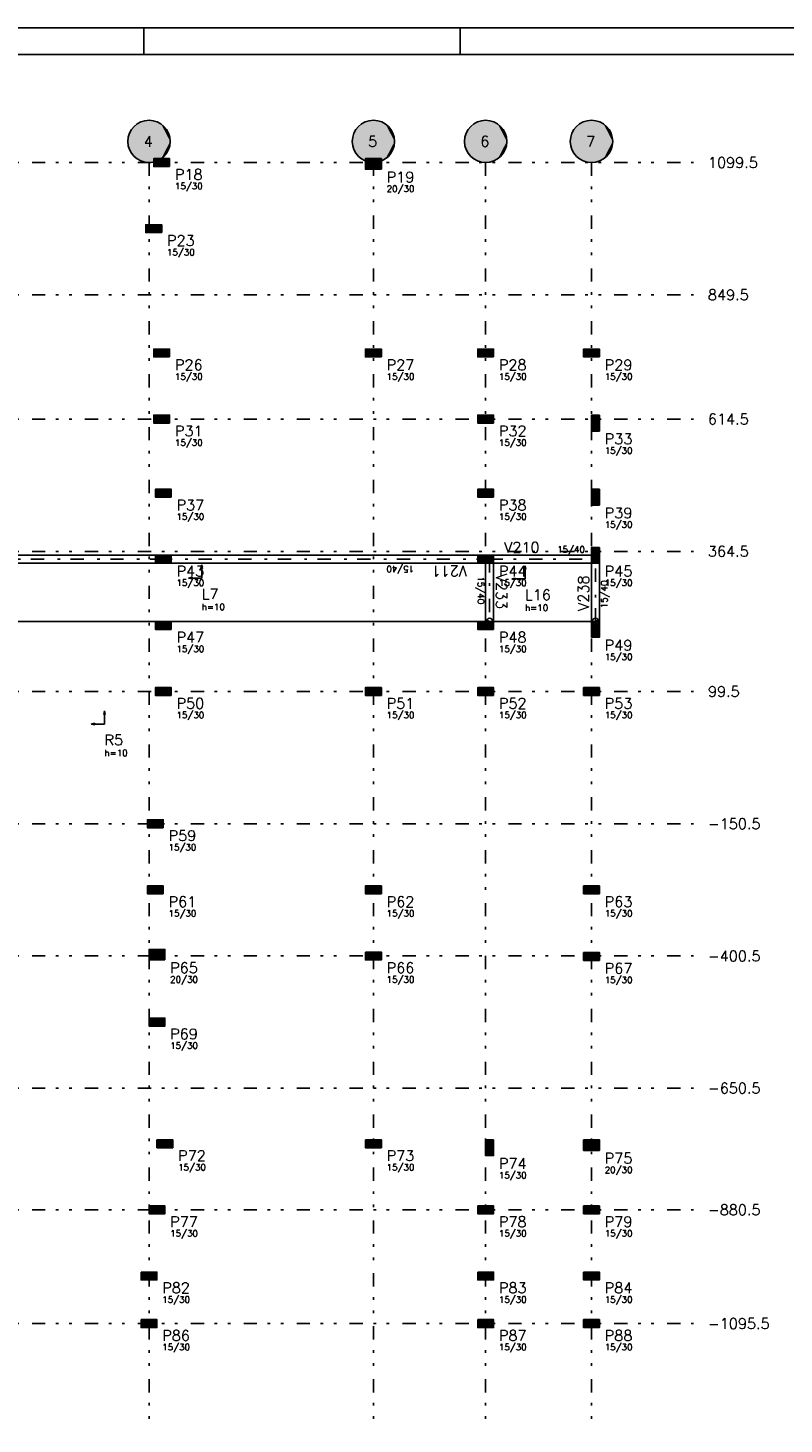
# Model space of a CAD drawing. Extents: x 0 to 119, y 0 to 84.
# Tile 4 of 8: x 29 to 57, y 31 to 84. Entities that reach past the tile are written whole.
import ezdxf

# ---------------------------------------------------------------- set-up
doc = ezdxf.new("R2010")
doc.units = 0
doc.header["$MEASUREMENT"] = 0
doc.linetypes.add('ESTILO_TQS_0003', pattern=[1.5, 0.5, -0.4, 0.1, -0.5])
doc.linetypes.add('ESTILO_TQS_0004', pattern=[2, 0.5, -0.4, 0.1, -0.4, 0.1, -0.5])
for name, color, linetype in [('1', 1, 'CONTINUOUS'), ('2', 2, 'CONTINUOUS'), ('3', 3, 'CONTINUOUS'), ('4', 4, 'CONTINUOUS'), ('6', 6, 'CONTINUOUS'), ('8', 8, 'CONTINUOUS'), ('9', 9, 'CONTINUOUS')]:
    doc.layers.add(name, color=color, linetype=linetype)
doc.styles.get("Standard").update_dxf_attribs({"font": 'ROMANS.SHX'})

msp = doc.modelspace()

# ---------------------------------------------------------------- linework, layer by layer
at = {"layer": '1', "linetype": 'Continuous'}
for points in [[(33.38426, 64.1589), (25.77426, 64.1589)], [(33.75926, 64.1589), (33.60926, 64.1589), (33.68426, 64.0089), (33.75926, 64.1589)], [(45.56426, 64.1589), (33.98426, 64.1589)], [(45.86426, 64.0839), (45.86426, 63.9339), (46.01426, 64.0089), (45.86426, 64.0839)], [(46.08926, 64.1589), (45.93926, 64.1589), (46.01426, 64.0089), (46.08926, 64.1589)], [(45.93926, 63.8589), (46.08926, 63.8589), (46.01426, 64.0089), (45.93926, 63.8589)], [(49.86426, 64.1589), (46.16426, 64.1589)], [(49.93926, 63.8589), (50.08926, 63.8589), (50.01426, 64.0089), (49.93926, 63.8589)], [(50.16426, 63.9339), (50.16426, 64.0839), (50.01426, 64.0089), (50.16426, 63.9339)], [(25.77426, 63.8589), (33.38426, 63.8589)], [(33.98426, 63.8589), (45.56426, 63.8589)], [(45.86426, 63.8589), (45.86426, 61.6589)], [(46.16426, 61.6589), (46.16426, 63.8589)], [(46.16426, 63.8589), (49.86426, 63.8589)], [(49.86426, 63.8589), (49.86426, 61.6589)], [(50.16426, 61.6589), (50.16426, 63.8589)], [(45.86426, 61.7339), (45.86426, 61.5839), (46.01426, 61.6589), (45.86426, 61.7339)], [(50.16426, 61.5839), (50.16426, 61.7339), (50.01426, 61.6589), (50.16426, 61.5839)]]:
    msp.add_lwpolyline(points, dxfattribs=at)
for centre in [(33.68426, 64.0089), (46.01426, 64.0089), (46.01426, 64.0089), (46.01426, 64.0089), (50.01426, 64.0089), (50.01426, 64.0089), (46.01426, 61.6589), (50.01426, 61.6589)]:
    msp.add_circle(centre, 0.12, dxfattribs=at)
at = {"layer": '2', "linetype": 'Continuous'}
for centre in [(33.14426, 79.8089), (41.62426, 79.8089), (45.86426, 79.8089), (49.86426, 79.8089)]:
    msp.add_circle(centre, 0.8, dxfattribs=at)
at = {"layer": '6', "linetype": 'Continuous'}
for points in [[(33.92426, 78.8589), (33.92426, 79.1589), (33.32426, 79.1589), (33.32426, 78.8589), (33.92426, 78.8589)], [(41.92426, 78.7589), (41.92426, 79.1589), (41.32426, 79.1589), (41.32426, 78.7589), (41.92426, 78.7589)], [(33.62426, 76.3589), (33.62426, 76.6589), (33.02426, 76.6589), (33.02426, 76.3589), (33.62426, 76.3589)], [(33.92426, 71.6589), (33.92426, 71.9589), (33.32426, 71.9589), (33.32426, 71.6589), (33.92426, 71.6589)], [(41.92426, 71.6589), (41.92426, 71.9589), (41.32426, 71.9589), (41.32426, 71.6589), (41.92426, 71.6589)], [(46.16426, 71.6589), (46.16426, 71.9589), (45.56426, 71.9589), (45.56426, 71.6589), (46.16426, 71.6589)], [(50.16426, 71.6589), (50.16426, 71.9589), (49.56426, 71.9589), (49.56426, 71.6589), (50.16426, 71.6589)], [(33.92426, 69.1589), (33.92426, 69.4589), (33.32426, 69.4589), (33.32426, 69.1589), (33.92426, 69.1589)], [(46.16426, 69.1589), (46.16426, 69.4589), (45.56426, 69.4589), (45.56426, 69.1589), (46.16426, 69.1589)], [(50.16426, 69.4589), (49.86426, 69.4589), (49.86426, 68.8589), (50.16426, 68.8589), (50.16426, 69.4589)], [(33.98426, 66.3589), (33.98426, 66.6589), (33.38426, 66.6589), (33.38426, 66.3589), (33.98426, 66.3589)], [(46.16426, 66.3589), (46.16426, 66.6589), (45.56426, 66.6589), (45.56426, 66.3589), (46.16426, 66.3589)], [(50.16426, 66.6589), (49.86426, 66.6589), (49.86426, 66.0589), (50.16426, 66.0589), (50.16426, 66.6589)], [(50.16426, 64.4589), (49.86426, 64.4589), (49.86426, 63.8589), (50.16426, 63.8589), (50.16426, 64.4589)], [(33.98426, 63.8589), (33.98426, 64.1589), (33.38426, 64.1589), (33.38426, 63.8589), (33.98426, 63.8589)], [(46.16426, 63.8589), (46.16426, 64.1589), (45.56426, 64.1589), (45.56426, 63.8589), (46.16426, 63.8589)], [(33.98426, 61.3589), (33.98426, 61.6589), (33.38426, 61.6589), (33.38426, 61.3589), (33.98426, 61.3589)], [(46.16426, 61.3589), (46.16426, 61.6589), (45.56426, 61.6589), (45.56426, 61.3589), (46.16426, 61.3589)], [(50.16426, 61.6589), (49.86426, 61.6589), (49.86426, 61.0589), (50.16426, 61.0589), (50.16426, 61.6589)], [(33.98426, 58.8589), (33.98426, 59.1589), (33.38426, 59.1589), (33.38426, 58.8589), (33.98426, 58.8589)], [(41.92426, 58.8589), (41.92426, 59.1589), (41.32426, 59.1589), (41.32426, 58.8589), (41.92426, 58.8589)], [(46.16426, 58.8589), (46.16426, 59.1589), (45.56426, 59.1589), (45.56426, 58.8589), (46.16426, 58.8589)], [(49.56426, 59.1589), (49.56426, 58.8589), (50.16426, 58.8589), (50.16426, 59.1589), (49.56426, 59.1589)], [(33.68426, 53.8589), (33.68426, 54.1589), (33.08426, 54.1589), (33.08426, 53.8589), (33.68426, 53.8589)], [(33.68426, 51.3589), (33.68426, 51.6589), (33.08426, 51.6589), (33.08426, 51.3589), (33.68426, 51.3589)], [(41.92426, 51.3589), (41.92426, 51.6589), (41.32426, 51.6589), (41.32426, 51.3589), (41.92426, 51.3589)], [(49.56426, 51.6589), (49.56426, 51.3589), (50.16426, 51.3589), (50.16426, 51.6589), (49.56426, 51.6589)], [(33.74426, 48.8589), (33.74426, 49.2589), (33.14426, 49.2589), (33.14426, 48.8589), (33.74426, 48.8589)], [(41.32426, 49.1589), (41.32426, 48.8589), (41.92426, 48.8589), (41.92426, 49.1589), (41.32426, 49.1589)], [(49.56426, 49.141264), (49.56426, 48.841264), (50.16426, 48.841264), (50.16426, 49.141264), (49.56426, 49.141264)], [(33.14426, 46.6589), (33.14426, 46.3589), (33.74426, 46.3589), (33.74426, 46.6589), (33.14426, 46.6589)], [(33.44426, 42.0589), (33.44426, 41.7589), (34.04426, 41.7589), (34.04426, 42.0589), (33.44426, 42.0589)], [(41.32426, 42.0589), (41.32426, 41.7589), (41.92426, 41.7589), (41.92426, 42.0589), (41.32426, 42.0589)], [(46.16426, 42.0589), (45.86426, 42.0589), (45.86426, 41.4589), (46.16426, 41.4589), (46.16426, 42.0589)], [(49.56426, 42.0589), (49.56426, 41.6589), (50.16426, 41.6589), (50.16426, 42.0589), (49.56426, 42.0589)], [(33.14426, 39.5589), (33.14426, 39.2589), (33.74426, 39.2589), (33.74426, 39.5589), (33.14426, 39.5589)], [(45.56426, 39.5589), (45.56426, 39.2589), (46.16426, 39.2589), (46.16426, 39.5589), (45.56426, 39.5589)], [(49.56426, 39.5589), (49.56426, 39.2589), (50.16426, 39.2589), (50.16426, 39.5589), (49.56426, 39.5589)], [(32.84426, 37.0589), (32.84426, 36.7589), (33.44426, 36.7589), (33.44426, 37.0589), (32.84426, 37.0589)], [(45.56426, 37.0589), (45.56426, 36.7589), (46.16426, 36.7589), (46.16426, 37.0589), (45.56426, 37.0589)], [(49.56426, 37.0589), (49.56426, 36.7589), (50.16426, 36.7589), (50.16426, 37.0589), (49.56426, 37.0589)], [(32.84426, 35.2589), (32.84426, 34.9589), (33.44426, 34.9589), (33.44426, 35.2589), (32.84426, 35.2589)], [(45.56426, 35.2589), (45.56426, 34.9589), (46.16426, 34.9589), (46.16426, 35.2589), (45.56426, 35.2589)], [(49.56426, 35.2589), (49.56426, 34.9589), (50.16426, 34.9589), (50.16426, 35.2589), (49.56426, 35.2589)]]:
    msp.add_lwpolyline(points, dxfattribs=at)
at = {"layer": '8', "linetype": 'Continuous'}
for p, q in [((0, 84.099998), (118.900002, 84.099998)), ((32.950001, 83.099998), (32.950001, 84.099998)), ((44.900002, 83.099998), (44.900002, 84.099998)), ((2.5, 83.099998), (117.900002, 83.099998)), ((33.62426, 79.0089), (33.62426, 79.0089)), ((41.62426, 78.9589), (41.62426, 78.9589)), ((33.32426, 76.5089), (33.32426, 76.5089)), ((33.62426, 71.8089), (33.62426, 71.8089)), ((41.62426, 71.8089), (41.62426, 71.8089)), ((45.86426, 71.8089), (45.86426, 71.8089)), ((49.86426, 71.8089), (49.86426, 71.8089)), ((33.62426, 69.3089), (33.62426, 69.3089)), ((45.86426, 69.3089), (45.86426, 69.3089)), ((50.01426, 69.1589), (50.01426, 69.1589)), ((33.68426, 66.5089), (33.68426, 66.5089)), ((45.86426, 66.5089), (45.86426, 66.5089)), ((50.01426, 66.3589), (50.01426, 66.3589)), ((33.68426, 64.0089), (33.68426, 64.0089)), ((45.86426, 64.0089), (45.86426, 64.0089)), ((50.01426, 64.1589), (50.01426, 64.1589)), ((35.137543, 63.796467), (35.106655, 63.664059)), ((35.106655, 63.664059), (35.168432, 63.664059)), ((35.137543, 63.796467), (35.168432, 63.664059)), ((35.137543, 63.664059), (35.137543, 63.296467)), ((47.353278, 63.764099), (47.32239, 63.631691)), ((47.32239, 63.631691), (47.384167, 63.631691)), ((47.353278, 63.764099), (47.384167, 63.631691)), ((47.353278, 63.631691), (47.353278, 63.264099)), ((34.637543, 63.296467), (34.769951, 63.327353)), ((34.637543, 63.296467), (34.769951, 63.265582)), ((34.769951, 63.265582), (34.769951, 63.327353)), ((34.769951, 63.296467), (35.137543, 63.296467)), ((46.853278, 63.264099), (46.985686, 63.294985)), ((46.853278, 63.264099), (46.985686, 63.233214)), ((46.985686, 63.233214), (46.985686, 63.294985)), ((46.985686, 63.264099), (47.353278, 63.264099)), ((25.47426, 61.6589), (45.86426, 61.6589)), ((33.68426, 61.5089), (33.68426, 61.5089)), ((45.86426, 61.5089), (45.86426, 61.5089)), ((46.16426, 61.6589), (49.86426, 61.6589)), ((50.01426, 61.3589), (50.01426, 61.3589)), ((33.68426, 59.0089), (33.68426, 59.0089)), ((41.62426, 59.0089), (41.62426, 59.0089)), ((45.86426, 59.0089), (45.86426, 59.0089)), ((49.86426, 59.0089), (49.86426, 59.0089)), ((31.462839, 58.275298), (31.431951, 58.14289)), ((31.431951, 58.14289), (31.493728, 58.14289)), ((31.462839, 58.275298), (31.493728, 58.14289)), ((31.462839, 58.14289), (31.462839, 57.775298)), ((30.962839, 57.775298), (31.095247, 57.806184)), ((30.962839, 57.775298), (31.095247, 57.744413)), ((31.095247, 57.744413), (31.095247, 57.806184)), ((31.095247, 57.775298), (31.462839, 57.775298)), ((33.38426, 54.0089), (33.38426, 54.0089)), ((33.38426, 51.5089), (33.38426, 51.5089)), ((41.62426, 51.5089), (41.62426, 51.5089)), ((49.86426, 51.5089), (49.86426, 51.5089)), ((33.44426, 49.0589), (33.44426, 49.0589)), ((41.62426, 49.0089), (41.62426, 49.0089)), ((49.86426, 48.991264), (49.86426, 48.991264)), ((33.44426, 46.5089), (33.44426, 46.5089)), ((33.74426, 41.9089), (33.74426, 41.9089)), ((41.62426, 41.9089), (41.62426, 41.9089)), ((46.01426, 41.7589), (46.01426, 41.7589)), ((49.86426, 41.8589), (49.86426, 41.8589)), ((33.44426, 39.4089), (33.44426, 39.4089)), ((45.86426, 39.4089), (45.86426, 39.4089)), ((49.86426, 39.4089), (49.86426, 39.4089)), ((33.14426, 36.9089), (33.14426, 36.9089)), ((45.86426, 36.9089), (45.86426, 36.9089)), ((49.86426, 36.9089), (49.86426, 36.9089)), ((33.14426, 35.1089), (33.14426, 35.1089)), ((45.86426, 35.1089), (45.86426, 35.1089)), ((49.86426, 35.1089), (49.86426, 35.1089))]:
    msp.add_line(p, q, dxfattribs=at)
at = {"layer": '8', "linetype": 'ESTILO_TQS_0004'}
for p, q in [((4.72426, 79.0089), (53.86426, 79.0089)), ((33.14426, 79.0089), (33.14426, 31.3089)), ((41.62426, 79.0089), (41.62426, 31.3089)), ((45.86426, 79.0089), (45.86426, 31.3089)), ((49.86426, 79.0089), (49.86426, 31.3089)), ((4.72426, 74.0089), (53.86426, 74.0089)), ((4.72426, 69.3089), (53.86426, 69.3089)), ((4.72426, 64.3089), (53.86426, 64.3089)), ((4.72426, 59.0089), (53.86426, 59.0089)), ((4.72426, 54.0089), (53.86426, 54.0089)), ((4.72426, 49.0089), (53.86426, 49.0089)), ((4.72426, 44.0089), (53.86426, 44.0089)), ((4.72426, 39.4089), (53.86426, 39.4089)), ((4.72426, 35.1089), (53.86426, 35.1089))]:
    msp.add_line(p, q, dxfattribs=at)
at = {"layer": '8', "linetype": 'ESTILO_TQS_0003'}
for p, q in [((33.68426, 64.0089), (25.32426, 64.0089)), ((46.01426, 64.0089), (33.68426, 64.0089)), ((46.01426, 64.0089), (46.01426, 61.6589)), ((46.01426, 64.0089), (50.01426, 64.0089)), ((50.01426, 61.6589), (50.01426, 64.0089))]:
    msp.add_line(p, q, dxfattribs=at)
at = {"layer": '9', "linetype": 'Continuous'}
for points in [[(33.94426, 79.8089), (32.523691, 80.31377), (32.460724, 80.224567)], [(33.94426, 79.8089), (32.598217, 80.393569), (32.523691, 80.31377)], [(33.94426, 79.8089), (32.682916, 80.462476), (32.598217, 80.393569)], [(33.94426, 79.8089), (32.776208, 80.519208), (32.682916, 80.462476)], [(33.94426, 79.8089), (32.876356, 80.562709), (32.776208, 80.519208)], [(33.94426, 79.8089), (32.981495, 80.592167), (32.876356, 80.562709)], [(33.94426, 79.8089), (33.089666, 80.607035), (32.981495, 80.592167)], [(33.94426, 79.8089), (33.198854, 80.607035), (33.089666, 80.607035)], [(33.94426, 79.8089), (33.307025, 80.592167), (33.198854, 80.607035)], [(33.94426, 79.8089), (33.412164, 80.562709), (33.307025, 80.592167)], [(33.94426, 79.8089), (33.512312, 80.519208), (33.412164, 80.562709)], [(33.94426, 79.8089), (33.605604, 80.462476), (33.512312, 80.519208)], [(33.94426, 79.8089), (33.690303, 80.393569), (33.605604, 80.462476)], [(33.94426, 79.8089), (33.764829, 80.31377), (33.690303, 80.393569)], [(33.94426, 79.8089), (33.827796, 80.224567), (33.764829, 80.31377)], [(42.42426, 79.8089), (41.003691, 80.31377), (40.940724, 80.224567)], [(42.42426, 79.8089), (41.078217, 80.393569), (41.003691, 80.31377)], [(42.42426, 79.8089), (41.162916, 80.462476), (41.078217, 80.393569)], [(42.42426, 79.8089), (41.256208, 80.519208), (41.162916, 80.462476)], [(42.42426, 79.8089), (41.356356, 80.562709), (41.256208, 80.519208)], [(42.42426, 79.8089), (41.461495, 80.592167), (41.356356, 80.562709)], [(42.42426, 79.8089), (41.569666, 80.607035), (41.461495, 80.592167)], [(42.42426, 79.8089), (41.678854, 80.607035), (41.569666, 80.607035)], [(42.42426, 79.8089), (41.787025, 80.592167), (41.678854, 80.607035)], [(42.42426, 79.8089), (41.892164, 80.562709), (41.787025, 80.592167)], [(42.42426, 79.8089), (41.992312, 80.519208), (41.892164, 80.562709)], [(42.42426, 79.8089), (42.085604, 80.462476), (41.992312, 80.519208)], [(42.42426, 79.8089), (42.170303, 80.393569), (42.085604, 80.462476)], [(42.42426, 79.8089), (42.244829, 80.31377), (42.170303, 80.393569)], [(42.42426, 79.8089), (42.307796, 80.224567), (42.244829, 80.31377)], [(46.66426, 79.8089), (45.243691, 80.31377), (45.180724, 80.224567)], [(46.66426, 79.8089), (45.318217, 80.393569), (45.243691, 80.31377)], [(46.66426, 79.8089), (45.402916, 80.462476), (45.318217, 80.393569)], [(46.66426, 79.8089), (45.496208, 80.519208), (45.402916, 80.462476)], [(46.66426, 79.8089), (45.596356, 80.562709), (45.496208, 80.519208)], [(46.66426, 79.8089), (45.701495, 80.592167), (45.596356, 80.562709)], [(46.66426, 79.8089), (45.809666, 80.607035), (45.701495, 80.592167)], [(46.66426, 79.8089), (45.918854, 80.607035), (45.809666, 80.607035)], [(46.66426, 79.8089), (46.027025, 80.592167), (45.918854, 80.607035)], [(46.66426, 79.8089), (46.132164, 80.562709), (46.027025, 80.592167)], [(46.66426, 79.8089), (46.232312, 80.519208), (46.132164, 80.562709)], [(46.66426, 79.8089), (46.325604, 80.462476), (46.232312, 80.519208)], [(46.66426, 79.8089), (46.410303, 80.393569), (46.325604, 80.462476)], [(46.66426, 79.8089), (46.484829, 80.31377), (46.410303, 80.393569)], [(46.66426, 79.8089), (46.547796, 80.224567), (46.484829, 80.31377)], [(50.66426, 79.8089), (49.243691, 80.31377), (49.180724, 80.224567)], [(50.66426, 79.8089), (49.318217, 80.393569), (49.243691, 80.31377)], [(50.66426, 79.8089), (49.402916, 80.462476), (49.318217, 80.393569)], [(50.66426, 79.8089), (49.496208, 80.519208), (49.402916, 80.462476)], [(50.66426, 79.8089), (49.596356, 80.562709), (49.496208, 80.519208)], [(50.66426, 79.8089), (49.701495, 80.592167), (49.596356, 80.562709)], [(50.66426, 79.8089), (49.809666, 80.607035), (49.701495, 80.592167)], [(50.66426, 79.8089), (49.918854, 80.607035), (49.809666, 80.607035)], [(50.66426, 79.8089), (50.027025, 80.592167), (49.918854, 80.607035)], [(50.66426, 79.8089), (50.132164, 80.562709), (50.027025, 80.592167)], [(50.66426, 79.8089), (50.232312, 80.519208), (50.132164, 80.562709)], [(50.66426, 79.8089), (50.325604, 80.462476), (50.232312, 80.519208)], [(50.66426, 79.8089), (50.410303, 80.393569), (50.325604, 80.462476)], [(50.66426, 79.8089), (50.484829, 80.31377), (50.410303, 80.393569)], [(50.66426, 79.8089), (50.547796, 80.224567), (50.484829, 80.31377)], [(33.94426, 79.8089), (32.351711, 79.917833), (32.34426, 79.8089)], [(33.94426, 79.8089), (32.34426, 79.8089), (32.351711, 79.699967)], [(33.94426, 79.8089), (32.373926, 80.024737), (32.351711, 79.917833)], [(33.94426, 79.8089), (32.351711, 79.699967), (32.373926, 79.593063)], [(33.94426, 79.8089), (32.410491, 80.127621), (32.373926, 80.024737)], [(33.94426, 79.8089), (32.373926, 79.593063), (32.410491, 79.490179)], [(33.94426, 79.8089), (32.460724, 80.224567), (32.410491, 80.127621)], [(33.94426, 79.8089), (32.410491, 79.490179), (32.460724, 79.393233)], [(33.94426, 79.8089), (32.460724, 79.393233), (32.523691, 79.30403)], [(33.94426, 79.8089), (32.523691, 79.30403), (32.598217, 79.224231)], [(33.94426, 79.8089), (32.598217, 79.224231), (32.682916, 79.155324)], [(33.94426, 79.8089), (32.682916, 79.155324), (32.776208, 79.098592)], [(33.94426, 79.8089), (32.776208, 79.098592), (32.876356, 79.055091)], [(33.94426, 79.8089), (32.876356, 79.055091), (32.981495, 79.025633)], [(33.94426, 79.8089), (32.981495, 79.025633), (33.089666, 79.010765)], [(33.94426, 79.8089), (33.089666, 79.010765), (33.198854, 79.010765)], [(33.94426, 79.8089), (33.198854, 79.010765), (33.307025, 79.025633)], [(33.94426, 79.8089), (33.307025, 79.025633), (33.412164, 79.055091)], [(33.94426, 79.8089), (33.412164, 79.055091), (33.512312, 79.098592)], [(33.94426, 79.8089), (33.512312, 79.098592), (33.605604, 79.155324)], [(33.94426, 79.8089), (33.605604, 79.155324), (33.690303, 79.224231)], [(33.94426, 79.8089), (33.690303, 79.224231), (33.764829, 79.30403)], [(33.94426, 79.8089), (33.764829, 79.30403), (33.827796, 79.393233)], [(33.94426, 79.8089), (33.878029, 80.127621), (33.827796, 80.224567)], [(33.94426, 79.8089), (33.827796, 79.393233), (33.878029, 79.490179)], [(33.94426, 79.8089), (33.914594, 80.024737), (33.878029, 80.127621)], [(33.94426, 79.8089), (33.878029, 79.490179), (33.914594, 79.593063)], [(33.94426, 79.8089), (33.936809, 79.917833), (33.914594, 80.024737)], [(33.94426, 79.8089), (33.914594, 79.593063), (33.936809, 79.699967)], [(33.94426, 79.8089), (33.936809, 79.699967), (33.94426, 79.8089)], [(42.42426, 79.8089), (40.831711, 79.917833), (40.82426, 79.8089)], [(42.42426, 79.8089), (40.82426, 79.8089), (40.831711, 79.699967)], [(42.42426, 79.8089), (40.853926, 80.024737), (40.831711, 79.917833)], [(42.42426, 79.8089), (40.831711, 79.699967), (40.853926, 79.593063)], [(42.42426, 79.8089), (40.890491, 80.127621), (40.853926, 80.024737)], [(42.42426, 79.8089), (40.853926, 79.593063), (40.890491, 79.490179)], [(42.42426, 79.8089), (40.940724, 80.224567), (40.890491, 80.127621)], [(42.42426, 79.8089), (40.890491, 79.490179), (40.940724, 79.393233)], [(42.42426, 79.8089), (40.940724, 79.393233), (41.003691, 79.30403)], [(42.42426, 79.8089), (41.003691, 79.30403), (41.078217, 79.224231)], [(42.42426, 79.8089), (41.078217, 79.224231), (41.162916, 79.155324)], [(42.42426, 79.8089), (41.162916, 79.155324), (41.256208, 79.098592)], [(42.42426, 79.8089), (41.256208, 79.098592), (41.356356, 79.055091)], [(42.42426, 79.8089), (41.356356, 79.055091), (41.461495, 79.025633)], [(42.42426, 79.8089), (41.461495, 79.025633), (41.569666, 79.010765)], [(42.42426, 79.8089), (41.569666, 79.010765), (41.678854, 79.010765)], [(42.42426, 79.8089), (41.678854, 79.010765), (41.787025, 79.025633)], [(42.42426, 79.8089), (41.787025, 79.025633), (41.892164, 79.055091)], [(42.42426, 79.8089), (41.892164, 79.055091), (41.992312, 79.098592)], [(42.42426, 79.8089), (41.992312, 79.098592), (42.085604, 79.155324)], [(42.42426, 79.8089), (42.085604, 79.155324), (42.170303, 79.224231)], [(42.42426, 79.8089), (42.170303, 79.224231), (42.244829, 79.30403)], [(42.42426, 79.8089), (42.244829, 79.30403), (42.307796, 79.393233)], [(42.42426, 79.8089), (42.358029, 80.127621), (42.307796, 80.224567)], [(42.42426, 79.8089), (42.307796, 79.393233), (42.358029, 79.490179)], [(42.42426, 79.8089), (42.394594, 80.024737), (42.358029, 80.127621)], [(42.42426, 79.8089), (42.358029, 79.490179), (42.394594, 79.593063)], [(42.42426, 79.8089), (42.416809, 79.917833), (42.394594, 80.024737)], [(42.42426, 79.8089), (42.394594, 79.593063), (42.416809, 79.699967)], [(42.42426, 79.8089), (42.416809, 79.699967), (42.42426, 79.8089)], [(46.66426, 79.8089), (45.071711, 79.917833), (45.06426, 79.8089)], [(46.66426, 79.8089), (45.06426, 79.8089), (45.071711, 79.699967)], [(46.66426, 79.8089), (45.093926, 80.024737), (45.071711, 79.917833)], [(46.66426, 79.8089), (45.071711, 79.699967), (45.093926, 79.593063)], [(46.66426, 79.8089), (45.130491, 80.127621), (45.093926, 80.024737)], [(46.66426, 79.8089), (45.093926, 79.593063), (45.130491, 79.490179)], [(46.66426, 79.8089), (45.180724, 80.224567), (45.130491, 80.127621)], [(46.66426, 79.8089), (45.130491, 79.490179), (45.180724, 79.393233)], [(46.66426, 79.8089), (45.180724, 79.393233), (45.243691, 79.30403)], [(46.66426, 79.8089), (45.243691, 79.30403), (45.318217, 79.224231)], [(46.66426, 79.8089), (45.318217, 79.224231), (45.402916, 79.155324)], [(46.66426, 79.8089), (45.402916, 79.155324), (45.496208, 79.098592)], [(46.66426, 79.8089), (45.496208, 79.098592), (45.596356, 79.055091)], [(46.66426, 79.8089), (45.596356, 79.055091), (45.701495, 79.025633)], [(46.66426, 79.8089), (45.701495, 79.025633), (45.809666, 79.010765)], [(46.66426, 79.8089), (45.809666, 79.010765), (45.918854, 79.010765)], [(46.66426, 79.8089), (45.918854, 79.010765), (46.027025, 79.025633)], [(46.66426, 79.8089), (46.027025, 79.025633), (46.132164, 79.055091)], [(46.66426, 79.8089), (46.132164, 79.055091), (46.232312, 79.098592)], [(46.66426, 79.8089), (46.232312, 79.098592), (46.325604, 79.155324)], [(46.66426, 79.8089), (46.325604, 79.155324), (46.410303, 79.224231)], [(46.66426, 79.8089), (46.410303, 79.224231), (46.484829, 79.30403)], [(46.66426, 79.8089), (46.484829, 79.30403), (46.547796, 79.393233)], [(46.66426, 79.8089), (46.598029, 80.127621), (46.547796, 80.224567)], [(46.66426, 79.8089), (46.547796, 79.393233), (46.598029, 79.490179)], [(46.66426, 79.8089), (46.634594, 80.024737), (46.598029, 80.127621)], [(46.66426, 79.8089), (46.598029, 79.490179), (46.634594, 79.593063)], [(46.66426, 79.8089), (46.656809, 79.917833), (46.634594, 80.024737)], [(46.66426, 79.8089), (46.634594, 79.593063), (46.656809, 79.699967)], [(46.66426, 79.8089), (46.656809, 79.699967), (46.66426, 79.8089)], [(50.66426, 79.8089), (49.071711, 79.917833), (49.06426, 79.8089)], [(50.66426, 79.8089), (49.06426, 79.8089), (49.071711, 79.699967)], [(50.66426, 79.8089), (49.093926, 80.024737), (49.071711, 79.917833)], [(50.66426, 79.8089), (49.071711, 79.699967), (49.093926, 79.593063)], [(50.66426, 79.8089), (49.130491, 80.127621), (49.093926, 80.024737)], [(50.66426, 79.8089), (49.093926, 79.593063), (49.130491, 79.490179)], [(50.66426, 79.8089), (49.180724, 80.224567), (49.130491, 80.127621)], [(50.66426, 79.8089), (49.130491, 79.490179), (49.180724, 79.393233)], [(50.66426, 79.8089), (49.180724, 79.393233), (49.243691, 79.30403)], [(50.66426, 79.8089), (49.243691, 79.30403), (49.318217, 79.224231)], [(50.66426, 79.8089), (49.318217, 79.224231), (49.402916, 79.155324)], [(50.66426, 79.8089), (49.402916, 79.155324), (49.496208, 79.098592)], [(50.66426, 79.8089), (49.496208, 79.098592), (49.596356, 79.055091)], [(50.66426, 79.8089), (49.596356, 79.055091), (49.701495, 79.025633)], [(50.66426, 79.8089), (49.701495, 79.025633), (49.809666, 79.010765)], [(50.66426, 79.8089), (49.809666, 79.010765), (49.918854, 79.010765)], [(50.66426, 79.8089), (49.918854, 79.010765), (50.027025, 79.025633)], [(50.66426, 79.8089), (50.027025, 79.025633), (50.132164, 79.055091)], [(50.66426, 79.8089), (50.132164, 79.055091), (50.232312, 79.098592)], [(50.66426, 79.8089), (50.232312, 79.098592), (50.325604, 79.155324)], [(50.66426, 79.8089), (50.325604, 79.155324), (50.410303, 79.224231)], [(50.66426, 79.8089), (50.410303, 79.224231), (50.484829, 79.30403)], [(50.66426, 79.8089), (50.484829, 79.30403), (50.547796, 79.393233)], [(50.66426, 79.8089), (50.598029, 80.127621), (50.547796, 80.224567)], [(50.66426, 79.8089), (50.547796, 79.393233), (50.598029, 79.490179)], [(50.66426, 79.8089), (50.634594, 80.024737), (50.598029, 80.127621)], [(50.66426, 79.8089), (50.598029, 79.490179), (50.634594, 79.593063)], [(50.66426, 79.8089), (50.656809, 79.917833), (50.634594, 80.024737)], [(50.66426, 79.8089), (50.634594, 79.593063), (50.656809, 79.699967)], [(50.66426, 79.8089), (50.656809, 79.699967), (50.66426, 79.8089)], [(33.92426, 78.8589), (33.92426, 79.1589), (33.32426, 79.1589)], [(33.92426, 78.8589), (33.32426, 79.1589), (33.32426, 78.8589)], [(33.92426, 78.8589), (33.32426, 78.8589), (33.92426, 78.8589)], [(41.92426, 78.7589), (41.92426, 79.1589), (41.32426, 79.1589)], [(41.92426, 78.7589), (41.32426, 79.1589), (41.32426, 78.7589)], [(41.92426, 78.7589), (41.32426, 78.7589), (41.92426, 78.7589)], [(33.62426, 76.3589), (33.62426, 76.6589), (33.02426, 76.6589)], [(33.62426, 76.3589), (33.02426, 76.6589), (33.02426, 76.3589)], [(33.62426, 76.3589), (33.02426, 76.3589), (33.62426, 76.3589)], [(33.92426, 71.6589), (33.92426, 71.9589), (33.32426, 71.9589)], [(33.92426, 71.6589), (33.32426, 71.9589), (33.32426, 71.6589)], [(41.92426, 71.6589), (41.92426, 71.9589), (41.32426, 71.9589)], [(41.92426, 71.6589), (41.32426, 71.9589), (41.32426, 71.6589)], [(46.16426, 71.6589), (46.16426, 71.9589), (45.56426, 71.9589)], [(46.16426, 71.6589), (45.56426, 71.9589), (45.56426, 71.6589)], [(50.16426, 71.6589), (50.16426, 71.9589), (49.56426, 71.9589)], [(50.16426, 71.6589), (49.56426, 71.9589), (49.56426, 71.6589)], [(33.92426, 71.6589), (33.32426, 71.6589), (33.92426, 71.6589)], [(41.92426, 71.6589), (41.32426, 71.6589), (41.92426, 71.6589)], [(46.16426, 71.6589), (45.56426, 71.6589), (46.16426, 71.6589)], [(50.16426, 71.6589), (49.56426, 71.6589), (50.16426, 71.6589)], [(33.92426, 69.1589), (33.92426, 69.4589), (33.32426, 69.4589)], [(33.92426, 69.1589), (33.32426, 69.4589), (33.32426, 69.1589)], [(33.92426, 69.1589), (33.32426, 69.1589), (33.92426, 69.1589)], [(46.16426, 69.1589), (46.16426, 69.4589), (45.56426, 69.4589)], [(46.16426, 69.1589), (45.56426, 69.4589), (45.56426, 69.1589)], [(46.16426, 69.1589), (45.56426, 69.1589), (46.16426, 69.1589)], [(50.16426, 69.4589), (49.86426, 69.4589), (49.86426, 68.8589)], [(50.16426, 69.4589), (49.86426, 68.8589), (50.16426, 68.8589)], [(50.16426, 69.4589), (50.16426, 68.8589), (50.16426, 69.4589)], [(33.98426, 66.3589), (33.98426, 66.6589), (33.38426, 66.6589)], [(33.98426, 66.3589), (33.38426, 66.6589), (33.38426, 66.3589)], [(46.16426, 66.3589), (46.16426, 66.6589), (45.56426, 66.6589)], [(46.16426, 66.3589), (45.56426, 66.6589), (45.56426, 66.3589)], [(50.16426, 66.6589), (49.86426, 66.6589), (49.86426, 66.0589)], [(50.16426, 66.6589), (49.86426, 66.0589), (50.16426, 66.0589)], [(50.16426, 66.6589), (50.16426, 66.0589), (50.16426, 66.6589)], [(33.98426, 66.3589), (33.38426, 66.3589), (33.98426, 66.3589)], [(46.16426, 66.3589), (45.56426, 66.3589), (46.16426, 66.3589)], [(50.16426, 64.4589), (49.86426, 64.4589), (49.86426, 63.8589)], [(50.16426, 64.4589), (49.86426, 63.8589), (50.16426, 63.8589)], [(50.16426, 64.4589), (50.16426, 63.8589), (50.16426, 64.4589)], [(33.98426, 63.8589), (33.98426, 64.1589), (33.38426, 64.1589)], [(33.98426, 63.8589), (33.38426, 64.1589), (33.38426, 63.8589)], [(33.75926, 64.1589), (33.60926, 64.1589), (33.68426, 64.0089)], [(33.75926, 64.1589), (33.68426, 64.0089), (33.75926, 64.1589)], [(46.16426, 63.8589), (46.16426, 64.1589), (45.56426, 64.1589)], [(46.16426, 63.8589), (45.56426, 64.1589), (45.56426, 63.8589)], [(45.86426, 64.0839), (45.86426, 63.9339), (46.01426, 64.0089)], [(45.86426, 64.0839), (46.01426, 64.0089), (45.86426, 64.0839)], [(46.08926, 64.1589), (45.93926, 64.1589), (46.01426, 64.0089)], [(45.93926, 63.8589), (46.08926, 63.8589), (46.01426, 64.0089)], [(45.93926, 63.8589), (46.01426, 64.0089), (45.93926, 63.8589)], [(46.08926, 64.1589), (46.01426, 64.0089), (46.08926, 64.1589)], [(49.93926, 63.8589), (50.08926, 63.8589), (50.01426, 64.0089)], [(49.93926, 63.8589), (50.01426, 64.0089), (49.93926, 63.8589)], [(50.16426, 63.9339), (50.16426, 64.0839), (50.01426, 64.0089)], [(50.16426, 63.9339), (50.01426, 64.0089), (50.16426, 63.9339)], [(33.98426, 63.8589), (33.38426, 63.8589), (33.98426, 63.8589)], [(46.16426, 63.8589), (45.56426, 63.8589), (46.16426, 63.8589)], [(33.98426, 61.3589), (33.98426, 61.6589), (33.38426, 61.6589)], [(33.98426, 61.3589), (33.38426, 61.6589), (33.38426, 61.3589)], [(33.98426, 61.3589), (33.38426, 61.3589), (33.98426, 61.3589)], [(46.16426, 61.3589), (46.16426, 61.6589), (45.56426, 61.6589)], [(46.16426, 61.3589), (45.56426, 61.6589), (45.56426, 61.3589)], [(46.16426, 61.3589), (45.56426, 61.3589), (46.16426, 61.3589)], [(45.86426, 61.7339), (45.86426, 61.5839), (46.01426, 61.6589)], [(45.86426, 61.7339), (46.01426, 61.6589), (45.86426, 61.7339)], [(50.16426, 61.6589), (49.86426, 61.6589), (49.86426, 61.0589)], [(50.16426, 61.6589), (49.86426, 61.0589), (50.16426, 61.0589)], [(50.16426, 61.5839), (50.16426, 61.7339), (50.01426, 61.6589)], [(50.16426, 61.5839), (50.01426, 61.6589), (50.16426, 61.5839)], [(50.16426, 61.6589), (50.16426, 61.0589), (50.16426, 61.6589)], [(33.98426, 58.8589), (33.98426, 59.1589), (33.38426, 59.1589)], [(33.98426, 58.8589), (33.38426, 59.1589), (33.38426, 58.8589)], [(41.92426, 58.8589), (41.92426, 59.1589), (41.32426, 59.1589)], [(41.92426, 58.8589), (41.32426, 59.1589), (41.32426, 58.8589)], [(46.16426, 58.8589), (46.16426, 59.1589), (45.56426, 59.1589)], [(46.16426, 58.8589), (45.56426, 59.1589), (45.56426, 58.8589)], [(49.56426, 59.1589), (49.56426, 58.8589), (50.16426, 58.8589)], [(49.56426, 59.1589), (50.16426, 58.8589), (50.16426, 59.1589)], [(49.56426, 59.1589), (50.16426, 59.1589), (49.56426, 59.1589)], [(33.98426, 58.8589), (33.38426, 58.8589), (33.98426, 58.8589)], [(41.92426, 58.8589), (41.32426, 58.8589), (41.92426, 58.8589)], [(46.16426, 58.8589), (45.56426, 58.8589), (46.16426, 58.8589)], [(33.68426, 53.8589), (33.68426, 54.1589), (33.08426, 54.1589)], [(33.68426, 53.8589), (33.08426, 54.1589), (33.08426, 53.8589)], [(33.68426, 53.8589), (33.08426, 53.8589), (33.68426, 53.8589)], [(33.68426, 51.3589), (33.68426, 51.6589), (33.08426, 51.6589)], [(33.68426, 51.3589), (33.08426, 51.6589), (33.08426, 51.3589)], [(33.68426, 51.3589), (33.08426, 51.3589), (33.68426, 51.3589)], [(41.92426, 51.3589), (41.92426, 51.6589), (41.32426, 51.6589)], [(41.92426, 51.3589), (41.32426, 51.6589), (41.32426, 51.3589)], [(41.92426, 51.3589), (41.32426, 51.3589), (41.92426, 51.3589)], [(49.56426, 51.6589), (49.56426, 51.3589), (50.16426, 51.3589)], [(49.56426, 51.6589), (50.16426, 51.3589), (50.16426, 51.6589)], [(49.56426, 51.6589), (50.16426, 51.6589), (49.56426, 51.6589)], [(33.74426, 48.8589), (33.74426, 49.2589), (33.14426, 49.2589)], [(33.74426, 48.8589), (33.14426, 49.2589), (33.14426, 48.8589)], [(41.32426, 49.1589), (41.32426, 48.8589), (41.92426, 48.8589)], [(41.32426, 49.1589), (41.92426, 48.8589), (41.92426, 49.1589)], [(41.32426, 49.1589), (41.92426, 49.1589), (41.32426, 49.1589)], [(49.56426, 49.141264), (49.56426, 48.841264), (50.16426, 48.841264)], [(49.56426, 49.141264), (50.16426, 48.841264), (50.16426, 49.141264)], [(49.56426, 49.141264), (50.16426, 49.141264), (49.56426, 49.141264)], [(33.74426, 48.8589), (33.14426, 48.8589), (33.74426, 48.8589)], [(33.14426, 46.6589), (33.14426, 46.3589), (33.74426, 46.3589)], [(33.14426, 46.6589), (33.74426, 46.3589), (33.74426, 46.6589)], [(33.14426, 46.6589), (33.74426, 46.6589), (33.14426, 46.6589)], [(33.44426, 42.0589), (33.44426, 41.7589), (34.04426, 41.7589)], [(33.44426, 42.0589), (34.04426, 41.7589), (34.04426, 42.0589)], [(33.44426, 42.0589), (34.04426, 42.0589), (33.44426, 42.0589)], [(41.32426, 42.0589), (41.32426, 41.7589), (41.92426, 41.7589)], [(41.32426, 42.0589), (41.92426, 41.7589), (41.92426, 42.0589)], [(41.32426, 42.0589), (41.92426, 42.0589), (41.32426, 42.0589)], [(46.16426, 42.0589), (45.86426, 42.0589), (45.86426, 41.4589)], [(46.16426, 42.0589), (45.86426, 41.4589), (46.16426, 41.4589)], [(46.16426, 42.0589), (46.16426, 41.4589), (46.16426, 42.0589)], [(49.56426, 42.0589), (49.56426, 41.6589), (50.16426, 41.6589)], [(49.56426, 42.0589), (50.16426, 41.6589), (50.16426, 42.0589)], [(49.56426, 42.0589), (50.16426, 42.0589), (49.56426, 42.0589)], [(33.14426, 39.5589), (33.14426, 39.2589), (33.74426, 39.2589)], [(33.14426, 39.5589), (33.74426, 39.2589), (33.74426, 39.5589)], [(33.14426, 39.5589), (33.74426, 39.5589), (33.14426, 39.5589)], [(45.56426, 39.5589), (45.56426, 39.2589), (46.16426, 39.2589)], [(45.56426, 39.5589), (46.16426, 39.2589), (46.16426, 39.5589)], [(45.56426, 39.5589), (46.16426, 39.5589), (45.56426, 39.5589)], [(49.56426, 39.5589), (49.56426, 39.2589), (50.16426, 39.2589)], [(49.56426, 39.5589), (50.16426, 39.2589), (50.16426, 39.5589)], [(49.56426, 39.5589), (50.16426, 39.5589), (49.56426, 39.5589)], [(32.84426, 37.0589), (32.84426, 36.7589), (33.44426, 36.7589)], [(32.84426, 37.0589), (33.44426, 36.7589), (33.44426, 37.0589)], [(32.84426, 37.0589), (33.44426, 37.0589), (32.84426, 37.0589)], [(45.56426, 37.0589), (45.56426, 36.7589), (46.16426, 36.7589)], [(45.56426, 37.0589), (46.16426, 36.7589), (46.16426, 37.0589)], [(45.56426, 37.0589), (46.16426, 37.0589), (45.56426, 37.0589)], [(49.56426, 37.0589), (49.56426, 36.7589), (50.16426, 36.7589)], [(49.56426, 37.0589), (50.16426, 36.7589), (50.16426, 37.0589)], [(49.56426, 37.0589), (50.16426, 37.0589), (49.56426, 37.0589)], [(32.84426, 35.2589), (32.84426, 34.9589), (33.44426, 34.9589)], [(32.84426, 35.2589), (33.44426, 34.9589), (33.44426, 35.2589)], [(32.84426, 35.2589), (33.44426, 35.2589), (32.84426, 35.2589)], [(45.56426, 35.2589), (45.56426, 34.9589), (46.16426, 34.9589)], [(45.56426, 35.2589), (46.16426, 34.9589), (46.16426, 35.2589)], [(45.56426, 35.2589), (46.16426, 35.2589), (45.56426, 35.2589)], [(49.56426, 35.2589), (49.56426, 34.9589), (50.16426, 34.9589)], [(49.56426, 35.2589), (50.16426, 34.9589), (50.16426, 35.2589)], [(49.56426, 35.2589), (50.16426, 35.2589), (49.56426, 35.2589)]]:
    msp.add_solid(points, dxfattribs=at)

# ---------------------------------------------------------------- texts
at = {"layer": '1', "linetype": 'Continuous'}
for s, p in [('1099.5', (54.26426, 78.8089)), ('849.5', (54.26426, 73.8089)), ('614.5', (54.26426, 69.1089)), ('364.5', (54.26426, 64.1089)), ('99.5', (54.26426, 58.8089)), ('-150.5', (54.26426, 53.8089)), ('-400.5', (54.26426, 48.8089)), ('-650.5', (54.26426, 43.8089)), ('-880.5', (54.26426, 39.2089)), ('-1095.5', (54.26426, 34.9089))]:
    msp.add_text(s, height=0.4, dxfattribs=at).set_placement(p)
at = {"layer": '3', "linetype": 'Continuous'}
for s, p in [('15/30', (34.12426, 77.9989)), ('20/30', (42.12426, 77.8989)), ('15/30', (33.82426, 75.4989)), ('15/30', (34.12426, 70.7989)), ('15/30', (42.12426, 70.7989)), ('15/30', (46.36426, 70.7989)), ('15/30', (50.36426, 70.7989)), ('15/30', (34.12426, 68.2989)), ('15/30', (46.36426, 68.2989)), ('15/30', (50.36426, 67.9989)), ('15/30', (34.18426, 65.4989)), ('15/30', (46.36426, 65.4989)), ('15/30', (50.36426, 65.1989)), ('15/40', (48.56426, 64.2589)), ('15/30', (34.18426, 62.9989)), ('15/30', (46.36426, 62.9989)), ('15/30', (50.36426, 62.9989)), ('h=10', (35.137543, 62.088467)), ('h=10', (47.353278, 62.056099)), ('15/30', (34.18426, 60.4989)), ('15/30', (46.36426, 60.4989)), ('15/30', (50.36426, 60.1989)), ('15/30', (34.18426, 57.9989)), ('15/30', (42.12426, 57.9989)), ('15/30', (46.36426, 57.9989)), ('15/30', (50.36426, 57.9989)), ('h=10', (31.462839, 56.567298)), ('15/30', (33.88426, 52.9989)), ('15/30', (33.88426, 50.4989)), ('15/30', (42.12426, 50.4989)), ('15/30', (50.36426, 50.4989)), ('20/30', (33.94426, 47.9989)), ('15/30', (42.12426, 47.9989)), ('15/30', (50.36426, 47.981264)), ('15/30', (33.94426, 45.4989)), ('15/30', (34.24426, 40.8989)), ('15/30', (42.12426, 40.8989)), ('15/30', (46.36426, 40.5989)), ('20/30', (50.36426, 40.7989)), ('15/30', (33.94426, 38.3989)), ('15/30', (46.36426, 38.3989)), ('15/30', (50.36426, 38.3989)), ('15/30', (33.64426, 35.8989)), ('15/30', (46.36426, 35.8989)), ('15/30', (50.36426, 35.8989)), ('15/30', (33.64426, 34.0989)), ('15/30', (46.36426, 34.0989)), ('15/30', (50.36426, 34.0989))]:
    msp.add_text(s, height=0.24, dxfattribs=at).set_placement(p)
for rotation, p in [(180, (43.16426, 63.7589)), (270, (45.56426, 63.3589)), (90, (50.46426, 62.1589))]:
    msp.add_text('15/40', height=0.24, rotation=rotation, dxfattribs=at).set_placement(p)
at = {"layer": '4', "linetype": 'Continuous'}
for s, p in [('V210', (46.56426, 64.2589)), ('L7', (35.137543, 62.496467)), ('L16', (47.353278, 62.464099)), ('R5', (31.462839, 56.975298))]:
    msp.add_text(s, height=0.4, dxfattribs=at).set_placement(p)
for s, rotation, p in [('V211', 180, (45.16426, 63.7589)), ('V233', 270, (46.26426, 63.4589)), ('V238', 90, (49.76426, 62.0589))]:
    msp.add_text(s, height=0.4, rotation=rotation, dxfattribs=at).set_placement(p)
at = {"layer": '6', "linetype": 'Continuous'}
for s, p in [('4', (32.94426, 79.6089)), ('5', (41.42426, 79.6089)), ('6', (45.66426, 79.6089)), ('7', (49.66426, 79.6089)), ('P18', (34.12426, 78.3589)), ('P19', (42.12426, 78.2589)), ('P23', (33.82426, 75.8589)), ('P26', (34.12426, 71.1589)), ('P27', (42.12426, 71.1589)), ('P28', (46.36426, 71.1589)), ('P29', (50.36426, 71.1589)), ('P31', (34.12426, 68.6589)), ('P32', (46.36426, 68.6589)), ('P33', (50.36426, 68.3589)), ('P37', (34.18426, 65.8589)), ('P38', (46.36426, 65.8589)), ('P39', (50.36426, 65.5589)), ('P43', (34.18426, 63.3589)), ('P44', (46.36426, 63.3589)), ('P45', (50.36426, 63.3589)), ('P47', (34.18426, 60.8589)), ('P48', (46.36426, 60.8589)), ('P49', (50.36426, 60.5589)), ('P50', (34.18426, 58.3589)), ('P51', (42.12426, 58.3589)), ('P52', (46.36426, 58.3589)), ('P53', (50.36426, 58.3589)), ('P59', (33.88426, 53.3589)), ('P61', (33.88426, 50.8589)), ('P62', (42.12426, 50.8589)), ('P63', (50.36426, 50.8589)), ('P65', (33.94426, 48.3589)), ('P66', (42.12426, 48.3589)), ('P67', (50.36426, 48.341264)), ('P69', (33.94426, 45.8589)), ('P72', (34.24426, 41.2589)), ('P73', (42.12426, 41.2589)), ('P74', (46.36426, 40.9589)), ('P75', (50.36426, 41.1589)), ('P77', (33.94426, 38.7589)), ('P78', (46.36426, 38.7589)), ('P79', (50.36426, 38.7589)), ('P82', (33.64426, 36.2589)), ('P83', (46.36426, 36.2589)), ('P84', (50.36426, 36.2589)), ('P86', (33.64426, 34.4589)), ('P87', (46.36426, 34.4589)), ('P88', (50.36426, 34.4589))]:
    msp.add_text(s, height=0.4, dxfattribs=at).set_placement(p)

doc.saveas('drawing.dxf')
